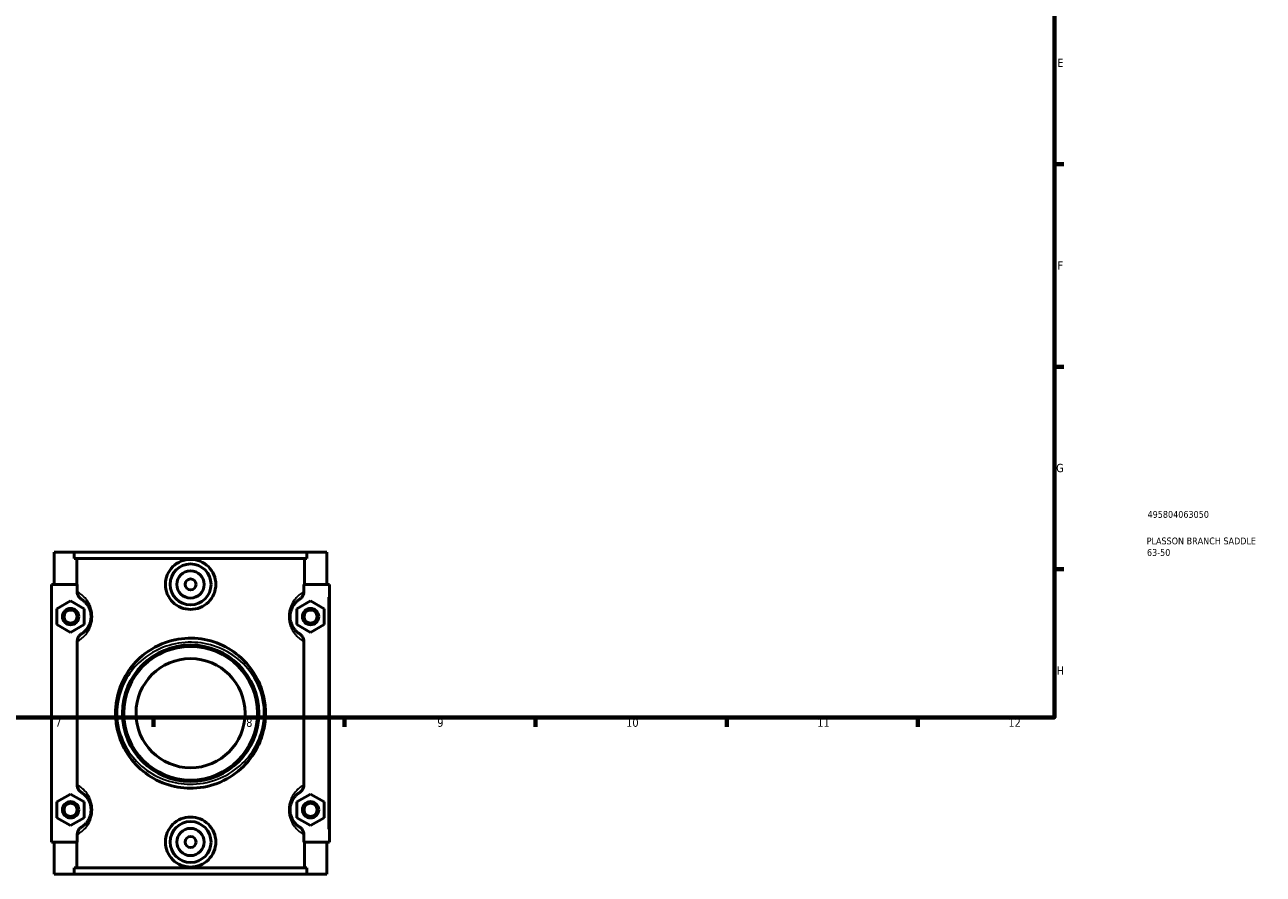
# Model space of a CAD drawing. Header units: millimetres. Extents: x 0 to 1084, y -37 to 1074.
# Tile 2 of 5: x 443 to 898, y -37 to 274. Entities that reach past the tile are written whole.
import ezdxf

# ---------------------------------------------------------------- set-up
doc = ezdxf.new("R2010")
doc.units = ezdxf.units.MM
for name, color, linetype, lineweight in [('Border (ANSI)', 7, 'Continuous', 70), ('Title (ISO)', 7, 'Continuous', 50), ('Visible (ANSI)', 7, 'Continuous', 50), ('Visible Narrow (ANSI)', 7, 'Continuous', 35)]:
    doc.layers.add(name, color=color, linetype=linetype, lineweight=lineweight)
doc.styles.add('Note Text (ANSI)', font='tahoma.ttf')
doc.styles.add('Note Text (ISO)', font='tahoma.ttf')

# ---------------------------------------------------------------- blocks, each defined once
blk = doc.blocks.new('Borders Default Border')
at = {"layer": 'Border (ANSI)'}
for p, q in [((821, 222.75), (824.45, 222.75)), ((821, 148.5), (824.45, 148.5)), ((821, 74.25), (824.45, 74.25)), ((490.58, 20), (490.58, 16.55)), ((560.67, 20), (560.67, 16.55)), ((630.75, 20), (630.75, 16.55)), ((700.83, 20), (700.83, 16.55)), ((770.92, 20), (770.92, 16.55))]:
    blk.add_line(p, q, dxfattribs=at)
at = {"layer": 'Border (ANSI)', "flags": 128}
blk.add_lwpolyline([(20, 20), (20, 574), (821, 574), (821, 20), (20, 20)], dxfattribs=at)
at = {"layer": 'Border (ANSI)', "attachment_point": 7, "style": 'Note Text (ANSI)'}
for s, insert, char_height in [('E', (822.05, 258.35), 3.05), ('F', (822.14, 184.1), 3.05), ('G', (821.66, 109.79), 3.05), ('H', (821.81, 35.6), 3.05), ('7', (454.6, 16.55), 3.05), ('8', (524.63, 16.48), 3.05), ('9', (594.7, 16.49), 3.05), ('10', (663.96, 16.49), 3.048), ('11', (734.04, 16.55), 3.048), ('12', (804.13, 16.55), 3.048)]:
    blk.add_mtext(s, dxfattribs=dict(at, insert=insert, char_height=char_height))
blk = doc.blocks.new('Title Blocks ISO')
at = {"layer": 'Title (ISO)', "color": 232, "true_color": 0xca0064, "style": 'Note Text (ISO)'}
for tag, p in [('PART_NUMBER_001', (34.16, 73.13)), ('DESCRIPTION_001', (33.84, 63.4)), ('DESCRIPTION_002', (33.95, 59.18))]:
    blk.add_attdef(tag, p, '', height=2.5, dxfattribs=at)

msp = doc.modelspace()

# ---------------------------------------------------------------- linework, layer by layer
at = {"layer": 'Visible (ANSI)'}
for p, q in [((454.232, 80.529), (454.232, 68.729)), ((454.232, 80.529), (461.604, 80.529)), ((461.604, 80.529), (546.861, 80.529)), ((461.604, 78.169), (461.604, 80.529)), ((546.861, 78.169), (461.604, 78.169)), ((462.468, 68.729), (462.468, 78.169)), ((545.997, 68.729), (545.997, 78.169)), ((546.861, 80.529), (546.861, 78.169)), ((546.861, 80.529), (554.232, 80.529)), ((554.232, 80.529), (554.232, 68.729)), ((462.669, 68.729), (453.232, 68.729)), ((453.232, 68.729), (453.232, -25.671)), ((462.669, 68.729), (462.669, 66.038)), ((545.795, 66.038), (545.795, 68.729)), ((545.795, 68.729), (554.732, 68.729)), ((554.732, 68.729), (555.232, 68.729)), ((555.232, -25.671), (555.232, 68.729)), ((455.232, 59.816), (460.232, 62.702)), ((455.232, 54.042), (455.232, 59.816)), ((460.232, 62.702), (465.232, 59.816)), ((465.232, 59.816), (465.232, 54.042)), ((548.232, 62.702), (543.232, 59.816)), ((543.232, 59.816), (543.232, 54.042)), ((553.232, 59.816), (548.232, 62.702)), ((553.232, 54.042), (553.232, 59.816)), ((460.232, 51.155), (455.232, 54.042)), ((465.232, 54.042), (460.232, 51.155)), ((543.232, 54.042), (548.232, 51.155)), ((548.232, 51.155), (553.232, 54.042)), ((462.669, 47.819), (462.669, -4.762)), ((545.795, -4.762), (545.795, 47.819)), ((455.232, -10.984), (460.232, -8.098)), ((460.232, -8.098), (465.232, -10.984)), ((548.232, -8.098), (543.232, -10.984)), ((553.232, -10.984), (548.232, -8.098)), ((455.232, -16.758), (455.232, -10.984)), ((465.232, -10.984), (465.232, -16.758)), ((543.232, -10.984), (543.232, -16.758)), ((553.232, -16.758), (553.232, -10.984)), ((460.232, -19.645), (455.232, -16.758)), ((465.232, -16.758), (460.232, -19.645)), ((543.232, -16.758), (548.232, -19.645)), ((548.232, -19.645), (553.232, -16.758)), ((453.232, -25.671), (462.669, -25.671)), ((454.232, -25.671), (454.232, -37.471)), ((462.468, -35.111), (462.468, -25.671)), ((462.669, -22.981), (462.669, -25.671)), ((545.795, -25.671), (545.795, -22.981)), ((554.732, -25.671), (545.795, -25.671)), ((545.997, -35.111), (545.997, -25.671)), ((554.232, -25.671), (554.232, -37.471)), ((555.232, -25.671), (554.732, -25.671)), ((546.861, -35.111), (461.604, -35.111)), ((461.604, -37.471), (461.604, -35.111)), ((546.861, -35.111), (546.861, -37.471)), ((461.604, -37.471), (454.232, -37.471)), ((461.604, -37.471), (546.861, -37.471)), ((554.232, -37.471), (546.861, -37.471))]:
    msp.add_line(p, q, dxfattribs=at)
for centre, radius in [((504.232, 68.729), 7.5), ((504.232, 68.729), 5), ((504.232, 68.729), 2), ((460.232, 56.929), 3), ((460.232, 56.929), 2.4), ((548.232, 56.929), 3), ((548.232, 56.929), 2.4), ((504.232, 21.529), 25), ((504.232, 21.529), 24.5), ((504.232, 21.529), 20), ((460.232, -13.871), 3), ((460.232, -13.871), 2.4), ((548.232, -13.871), 3), ((548.232, -13.871), 2.4), ((504.232, -25.671), 7.5), ((504.232, -25.671), 5), ((504.232, -25.671), 2)]:
    msp.add_circle(centre, radius, dxfattribs=at)
for points, knots in [([(513.484, 68.729), (513.484, 67.567), (513.247, 66.333), (512.294, 64.07), (511.577, 63.041), (509.934, 61.423), (508.897, 60.724), (506.626, 59.795), (505.391, 59.567), (503.074, 59.567), (501.839, 59.795), (499.568, 60.724), (498.531, 61.423), (496.888, 63.041), (496.171, 64.07), (495.218, 66.333), (494.981, 67.567), (494.981, 69.89), (495.218, 71.125), (496.171, 73.388), (496.888, 74.416), (498.531, 76.034), (499.568, 76.734), (501.839, 77.662), (503.074, 77.891), (505.391, 77.891), (506.626, 77.662), (508.897, 76.734), (509.934, 76.034), (511.577, 74.416), (512.294, 73.388), (513.247, 71.125), (513.484, 69.89), (513.484, 68.729)], [0, 0, 0, 0, 0.3484328, 0.3484328, 0.6968657, 0.6968657, 1.0444734, 1.0444734, 1.3920811, 1.3920811, 1.7396887, 1.7396887, 2.0872964, 2.0872964, 2.4357293, 2.4357293, 2.7841621, 2.7841621, 3.132595, 3.132595, 3.4810278, 3.4810278, 3.8286355, 3.8286355, 4.1762432, 4.1762432, 4.5238509, 4.5238509, 4.8714585, 4.8714585, 5.2198914, 5.2198914, 5.5683242, 5.5683242, 5.5683242, 5.5683242]), ([(462.669, 66.038), (462.669, 65.708), (462.722, 65.381), (462.924, 64.753), (463.073, 64.456), (463.519, 63.824), (463.845, 63.516), (464.221, 63.28)], [-0.33117064, -0.33117064, -0.33117064, -0.33117064, -0.2321947, -0.2321947, -0.1330831, -0.1330831, 0, 0, 0, 0]), ([(544.244, 63.28), (544.538, 63.465), (544.802, 63.694), (545.251, 64.225), (545.432, 64.525), (545.716, 65.227), (545.795, 65.63), (545.795, 66.038)], [-0.33086449, -0.33086449, -0.33086449, -0.33086449, -0.22684802, -0.22684802, -0.12235655, -0.12235655, 0, 0, 0, 0]), ([(464.221, 63.28), (464.32, 63.218), (464.43, 63.146), (464.813, 62.877), (465.125, 62.634), (465.689, 62.083), (465.921, 61.832), (466.455, 61.144), (466.761, 60.676), (467.203, 59.728), (467.36, 59.311), (467.578, 58.489), (467.652, 58.098), (467.719, 57.443), (467.732, 57.186), (467.732, 56.929), (467.732, 56.672), (467.719, 56.415), (467.652, 55.759), (467.578, 55.368), (467.36, 54.546), (467.203, 54.13), (466.761, 53.182), (466.455, 52.713), (465.921, 52.026), (465.689, 51.774), (465.125, 51.224), (464.813, 50.981), (464.43, 50.711), (464.32, 50.64), (464.221, 50.577)], [0.4247281, 0.4247281, 0.4247281, 0.4247281, 0.6140599, 0.6140599, 1.036771, 1.036771, 1.3049296, 1.3049296, 1.6449033, 1.6449033, 1.8635901, 1.8635901, 2.038712, 2.038712, 2.1481632, 2.1481632, 2.1481632, 2.2576144, 2.2576144, 2.4327363, 2.4327363, 2.6514231, 2.6514231, 2.9913968, 2.9913968, 3.2595555, 3.2595555, 3.6822665, 3.6822665, 3.8715983, 3.8715983, 3.8715983, 3.8715983]), ([(544.244, 50.577), (544.145, 50.64), (544.035, 50.711), (543.652, 50.981), (543.34, 51.224), (542.776, 51.774), (542.544, 52.026), (542.01, 52.713), (541.704, 53.182), (541.262, 54.13), (541.105, 54.546), (540.887, 55.368), (540.813, 55.759), (540.746, 56.415), (540.732, 56.672), (540.732, 56.929), (540.732, 57.186), (540.746, 57.443), (540.813, 58.098), (540.887, 58.489), (541.105, 59.311), (541.262, 59.728), (541.704, 60.676), (542.01, 61.144), (542.544, 61.832), (542.776, 62.083), (543.34, 62.634), (543.652, 62.876), (544.035, 63.146), (544.145, 63.218), (544.244, 63.28)], [0.4247279, 0.4247279, 0.4247279, 0.4247279, 0.6140693, 0.6140693, 1.0367777, 1.0367777, 1.3049344, 1.3049344, 1.6449063, 1.6449063, 1.8635919, 1.8635919, 2.0387126, 2.0387126, 2.148163, 2.148163, 2.148163, 2.2576134, 2.2576134, 2.4327341, 2.4327341, 2.6514197, 2.6514197, 2.9913916, 2.9913916, 3.2595483, 3.2595483, 3.6822567, 3.6822567, 3.8715981, 3.8715981, 3.8715981, 3.8715981]), ([(464.221, 50.577), (463.927, 50.393), (463.663, 50.164), (463.214, 49.633), (463.032, 49.333), (462.749, 48.631), (462.669, 48.227), (462.669, 47.819)], [-0.33086449, -0.33086449, -0.33086449, -0.33086449, -0.22684802, -0.22684802, -0.12235655, -0.12235655, 0, 0, 0, 0]), ([(545.795, 47.819), (545.795, 48.149), (545.743, 48.477), (545.541, 49.105), (545.392, 49.402), (544.946, 50.034), (544.619, 50.341), (544.244, 50.577)], [-0.33117064, -0.33117064, -0.33117064, -0.33117064, -0.2321947, -0.2321947, -0.1330831, -0.1330831, 0, 0, 0, 0]), ([(531.732, 21.529), (531.732, 23.527), (531.512, 25.524), (530.574, 29.778), (529.765, 32.002), (527.024, 37.355), (524.714, 40.243), (519.555, 44.57), (516.846, 46.169), (510.96, 48.376), (507.786, 48.984), (501.33, 49.069), (498.062, 48.518), (491.47, 46.181), (488.25, 44.205), (483.534, 39.844), (481.801, 37.677), (478.868, 32.595), (477.751, 29.609), (476.88, 24.822), (476.729, 23.147), (476.737, 19.507), (476.954, 17.543), (478.087, 12.368), (479.389, 9.302), (482.917, 3.849), (485.155, 1.454), (490.276, -2.371), (493.134, -3.838), (499.095, -5.654), (502.167, -6.063), (508.676, -5.83), (512.089, -5.04), (518.371, -2.313), (521.223, -0.357), (525.514, 3.908), (527.129, 6.06), (529.565, 10.559), (530.451, 12.866), (531.487, 17.316), (531.732, 19.421), (531.732, 21.529)], [-25.7239051, -25.7239051, -25.7239051, -25.7239051, -25.1452059, -25.1452059, -24.446506, -24.446506, -23.3299129, -23.3299129, -22.3958153, -22.3958153, -21.4715354, -21.4715354, -20.5259934, -20.5259934, -19.4078145, -19.4078145, -18.5654545, -18.5654545, -17.6287681, -17.6287681, -17.1438856, -17.1438856, -16.5745043, -16.5745043, -15.5908255, -15.5908255, -14.5980542, -14.5980542, -13.6511513, -13.6511513, -12.7667579, -12.7667579, -11.7646466, -11.7646466, -10.7324324, -10.7324324, -9.9159748, -9.9159748, -9.1848911, -9.1848911, -8.574635, -8.574635, -8.574635, -8.574635]), ([(462.669, -4.762), (462.669, -5.092), (462.722, -5.419), (462.924, -6.047), (463.073, -6.344), (463.519, -6.976), (463.845, -7.284), (464.221, -7.52)], [-0.33117064, -0.33117064, -0.33117064, -0.33117064, -0.2321947, -0.2321947, -0.1330831, -0.1330831, 0, 0, 0, 0]), ([(464.221, -7.52), (464.32, -7.582), (464.43, -7.654), (464.813, -7.924), (465.125, -8.166), (465.689, -8.717), (465.921, -8.968), (466.455, -9.656), (466.761, -10.124), (467.203, -11.072), (467.36, -11.489), (467.578, -12.311), (467.652, -12.702), (467.719, -13.357), (467.732, -13.614), (467.732, -13.871), (467.732, -14.128), (467.719, -14.385), (467.652, -15.041), (467.578, -15.432), (467.36, -16.254), (467.203, -16.67), (466.761, -17.618), (466.455, -18.087), (465.921, -18.774), (465.689, -19.026), (465.125, -19.576), (464.813, -19.819), (464.43, -20.089), (464.32, -20.16), (464.221, -20.223)], [0.4247281, 0.4247281, 0.4247281, 0.4247281, 0.614067, 0.614067, 1.036776, 1.036776, 1.3049333, 1.3049333, 1.6449056, 1.6449056, 1.8635916, 1.8635916, 2.0387126, 2.0387126, 2.1481632, 2.1481632, 2.1481632, 2.2576138, 2.2576138, 2.4327348, 2.4327348, 2.6514208, 2.6514208, 2.9913931, 2.9913931, 3.2595504, 3.2595504, 3.6822594, 3.6822594, 3.8715983, 3.8715983, 3.8715983, 3.8715983]), ([(544.244, -20.223), (544.144, -20.16), (544.035, -20.088), (543.652, -19.819), (543.34, -19.576), (542.776, -19.026), (542.544, -18.774), (542.01, -18.086), (541.704, -17.618), (541.262, -16.67), (541.105, -16.253), (540.887, -15.432), (540.813, -15.041), (540.746, -14.385), (540.732, -14.128), (540.732, -13.871), (540.732, -13.614), (540.746, -13.357), (540.813, -12.702), (540.887, -12.311), (541.105, -11.489), (541.262, -11.073), (541.704, -10.125), (542.01, -9.656), (542.544, -8.969), (542.776, -8.717), (543.34, -8.167), (543.652, -7.924), (544.035, -7.654), (544.144, -7.582), (544.244, -7.52)], [0.42405, 0.42405, 0.42405, 0.42405, 0.6135331, 0.6135331, 1.0362018, 1.0362018, 1.3043305, 1.3043305, 1.6442752, 1.6442752, 1.8629434, 1.8629434, 2.038046, 2.038046, 2.1474851, 2.1474851, 2.1474851, 2.2569242, 2.2569242, 2.4320268, 2.4320268, 2.6506951, 2.6506951, 2.9906397, 2.9906397, 3.2587684, 3.2587684, 3.6814371, 3.6814371, 3.8709202, 3.8709202, 3.8709202, 3.8709202]), ([(544.244, -7.52), (544.538, -7.335), (544.802, -7.106), (545.251, -6.575), (545.432, -6.275), (545.716, -5.573), (545.795, -5.17), (545.795, -4.762)], [-0.33086449, -0.33086449, -0.33086449, -0.33086449, -0.22684802, -0.22684802, -0.12235655, -0.12235655, 0, 0, 0, 0]), ([(513.484, -25.671), (513.484, -26.833), (513.247, -28.067), (512.294, -30.33), (511.577, -31.359), (509.934, -32.977), (508.897, -33.676), (506.626, -34.605), (505.391, -34.833), (503.074, -34.833), (501.839, -34.605), (499.568, -33.676), (498.531, -32.977), (496.888, -31.359), (496.171, -30.33), (495.218, -28.067), (494.981, -26.833), (494.981, -25.671), (494.981, -24.51), (495.218, -23.275), (496.171, -21.012), (496.888, -19.984), (498.531, -18.366), (499.568, -17.666), (501.839, -16.738), (503.074, -16.509), (505.391, -16.509), (506.626, -16.738), (508.897, -17.666), (509.934, -18.366), (511.577, -19.984), (512.294, -21.012), (513.247, -23.275), (513.484, -24.51), (513.484, -25.671)], [2.7841621, 2.7841621, 2.7841621, 2.7841621, 3.132595, 3.132595, 3.4810278, 3.4810278, 3.8286355, 3.8286355, 4.1762432, 4.1762432, 4.5238509, 4.5238509, 4.8714585, 4.8714585, 5.2198914, 5.2198914, 5.5683242, 5.5683242, 5.5683242, 5.9167571, 5.9167571, 6.2651899, 6.2651899, 6.6127976, 6.6127976, 6.9604053, 6.9604053, 7.308013, 7.308013, 7.6556207, 7.6556207, 8.0040535, 8.0040535, 8.3524863, 8.3524863, 8.3524863, 8.3524863]), ([(464.221, -20.223), (463.927, -20.407), (463.663, -20.636), (463.214, -21.167), (463.032, -21.467), (462.749, -22.169), (462.669, -22.573), (462.669, -22.981)], [-0.33086449, -0.33086449, -0.33086449, -0.33086449, -0.22684802, -0.22684802, -0.12235655, -0.12235655, 0, 0, 0, 0]), ([(545.795, -22.981), (545.795, -22.651), (545.743, -22.323), (545.541, -21.695), (545.392, -21.398), (544.946, -20.766), (544.619, -20.459), (544.244, -20.223)], [-0.33117064, -0.33117064, -0.33117064, -0.33117064, -0.2321947, -0.2321947, -0.1330831, -0.1330831, 0, 0, 0, 0])]:
    msp.add_open_spline(points, degree=3, knots=knots, dxfattribs=at)
at = {"layer": 'Visible Narrow (ANSI)'}
for p, q in [((554.732, 64.009), (554.732, -20.951)), ((531.199, 21.529), (531.731, 21.529))]:
    msp.add_line(p, q, dxfattribs=at)
for points, knots in [([(463.111, 48.08), (463.181, 48.124), (463.254, 48.17), (463.735, 48.483), (464.214, 48.828), (465.079, 49.609), (465.435, 49.967), (466.253, 50.943), (466.722, 51.608), (467.4, 52.954), (467.641, 53.546), (467.976, 54.713), (468.089, 55.268), (468.192, 56.199), (468.213, 56.564), (468.213, 56.929), (468.213, 57.294), (468.192, 57.658), (468.089, 58.59), (467.976, 59.145), (467.641, 60.312), (467.4, 60.903), (466.722, 62.249), (466.253, 62.915), (465.435, 63.891), (465.079, 64.248), (464.214, 65.03), (463.735, 65.375), (463.254, 65.688), (463.181, 65.734), (463.111, 65.777)], [-3.7604492, -3.7604492, -3.7604492, -3.7604492, -3.6822665, -3.6822665, -3.2595555, -3.2595555, -2.9913968, -2.9913968, -2.6514231, -2.6514231, -2.4327363, -2.4327363, -2.2576144, -2.2576144, -2.1481632, -2.1481632, -2.1481632, -2.038712, -2.038712, -1.8635901, -1.8635901, -1.6449033, -1.6449033, -1.3049296, -1.3049296, -1.036771, -1.036771, -0.6140599, -0.6140599, -0.5358772, -0.5358772, -0.5358772, -0.5358772]), ([(545.354, 65.777), (545.284, 65.734), (545.211, 65.688), (544.73, 65.375), (544.251, 65.03), (543.386, 64.248), (543.03, 63.891), (542.212, 62.915), (541.743, 62.249), (541.065, 60.903), (540.824, 60.312), (540.489, 59.145), (540.376, 58.59), (540.273, 57.658), (540.252, 57.294), (540.252, 56.929), (540.252, 56.564), (540.273, 56.199), (540.376, 55.268), (540.489, 54.713), (540.824, 53.546), (541.065, 52.954), (541.743, 51.608), (542.212, 50.943), (543.03, 49.967), (543.386, 49.609), (544.251, 48.828), (544.73, 48.483), (545.211, 48.17), (545.284, 48.124), (545.354, 48.08)], [-3.760449, -3.760449, -3.760449, -3.760449, -3.6822567, -3.6822567, -3.2595483, -3.2595483, -2.9913916, -2.9913916, -2.6514197, -2.6514197, -2.4327341, -2.4327341, -2.2576134, -2.2576134, -2.148163, -2.148163, -2.148163, -2.0387126, -2.0387126, -1.8635919, -1.8635919, -1.6449063, -1.6449063, -1.3049344, -1.3049344, -1.0367777, -1.0367777, -0.6140693, -0.6140693, -0.535877, -0.535877, -0.535877, -0.535877]), ([(531.146, 21.529), (531.146, 19.536), (530.906, 17.546), (529.892, 13.339), (529.025, 11.157), (526.641, 6.904), (525.06, 4.869), (520.861, 0.837), (518.069, -1.013), (511.922, -3.591), (508.581, -4.337), (502.211, -4.558), (499.205, -4.171), (493.37, -2.454), (490.574, -1.067), (485.562, 2.549), (483.372, 4.814), (479.919, 9.969), (478.645, 12.868), (477.536, 17.76), (477.323, 19.617), (477.316, 23.059), (477.463, 24.642), (478.316, 29.168), (479.41, 31.991), (482.279, 36.797), (483.976, 38.845), (488.591, 42.968), (491.742, 44.836), (498.193, 47.046), (501.392, 47.567), (507.71, 47.487), (510.816, 46.912), (516.577, 44.825), (519.228, 43.313), (524.277, 39.222), (526.538, 36.492), (529.221, 31.43), (530.012, 29.328), (530.93, 25.306), (531.146, 23.418), (531.146, 21.529)], [8.574635, 8.574635, 8.574635, 8.574635, 9.1848911, 9.1848911, 9.9159748, 9.9159748, 10.7324324, 10.7324324, 11.7646466, 11.7646466, 12.7667579, 12.7667579, 13.6511513, 13.6511513, 14.5980542, 14.5980542, 15.5908255, 15.5908255, 16.5745043, 16.5745043, 17.1438856, 17.1438856, 17.6287681, 17.6287681, 18.5654545, 18.5654545, 19.4078145, 19.4078145, 20.5259934, 20.5259934, 21.4715354, 21.4715354, 22.3958153, 22.3958153, 23.3299129, 23.3299129, 24.446506, 24.446506, 25.1452059, 25.1452059, 25.7239051, 25.7239051, 25.7239051, 25.7239051]), ([(463.111, -22.72), (463.181, -22.676), (463.254, -22.63), (463.735, -22.317), (464.214, -21.972), (465.079, -21.191), (465.435, -20.833), (466.253, -19.857), (466.722, -19.192), (467.4, -17.846), (467.641, -17.254), (467.976, -16.087), (468.089, -15.532), (468.192, -14.601), (468.213, -14.236), (468.213, -13.871), (468.213, -13.506), (468.192, -13.142), (468.089, -12.21), (467.976, -11.655), (467.641, -10.488), (467.4, -9.897), (466.722, -8.551), (466.253, -7.885), (465.435, -6.909), (465.079, -6.552), (464.214, -5.77), (463.735, -5.425), (463.254, -5.112), (463.181, -5.066), (463.111, -5.023)], [-3.7604492, -3.7604492, -3.7604492, -3.7604492, -3.6822594, -3.6822594, -3.2595504, -3.2595504, -2.9913931, -2.9913931, -2.6514208, -2.6514208, -2.4327348, -2.4327348, -2.2576138, -2.2576138, -2.1481632, -2.1481632, -2.1481632, -2.0387126, -2.0387126, -1.8635916, -1.8635916, -1.6449056, -1.6449056, -1.3049333, -1.3049333, -1.036776, -1.036776, -0.614067, -0.614067, -0.5358772, -0.5358772, -0.5358772, -0.5358772]), ([(545.354, -5.023), (545.283, -5.066), (545.211, -5.112), (544.73, -5.426), (544.251, -5.771), (543.386, -6.552), (543.03, -6.91), (542.211, -7.886), (541.743, -8.551), (541.065, -9.897), (540.824, -10.488), (540.489, -11.655), (540.376, -12.21), (540.273, -13.142), (540.252, -13.506), (540.252, -13.871), (540.252, -14.236), (540.273, -14.601), (540.376, -15.532), (540.489, -16.087), (540.824, -17.254), (541.065, -17.845), (541.743, -19.191), (542.211, -19.857), (543.03, -20.833), (543.386, -21.19), (544.251, -21.972), (544.73, -22.317), (545.211, -22.63), (545.283, -22.676), (545.354, -22.72)], [-3.7597711, -3.7597711, -3.7597711, -3.7597711, -3.6814371, -3.6814371, -3.2587684, -3.2587684, -2.9906397, -2.9906397, -2.6506951, -2.6506951, -2.4320268, -2.4320268, -2.2569242, -2.2569242, -2.1474851, -2.1474851, -2.1474851, -2.038046, -2.038046, -1.8629434, -1.8629434, -1.6442752, -1.6442752, -1.3043305, -1.3043305, -1.0362018, -1.0362018, -0.6135331, -0.6135331, -0.5351991, -0.5351991, -0.5351991, -0.5351991])]:
    msp.add_open_spline(points, degree=3, knots=knots, dxfattribs=at)

# ---------------------------------------------------------------- block references
msp.add_blockref('Borders Default Border', (0, 0))
msp.add_blockref('Title Blocks ISO', (821, 20)).add_auto_attribs({'PART_NUMBER_001': '495804063050', 'DESCRIPTION_001': 'PLASSON BRANCH SADDLE', 'DESCRIPTION_002': '63-50'})

doc.saveas('drawing.dxf')
